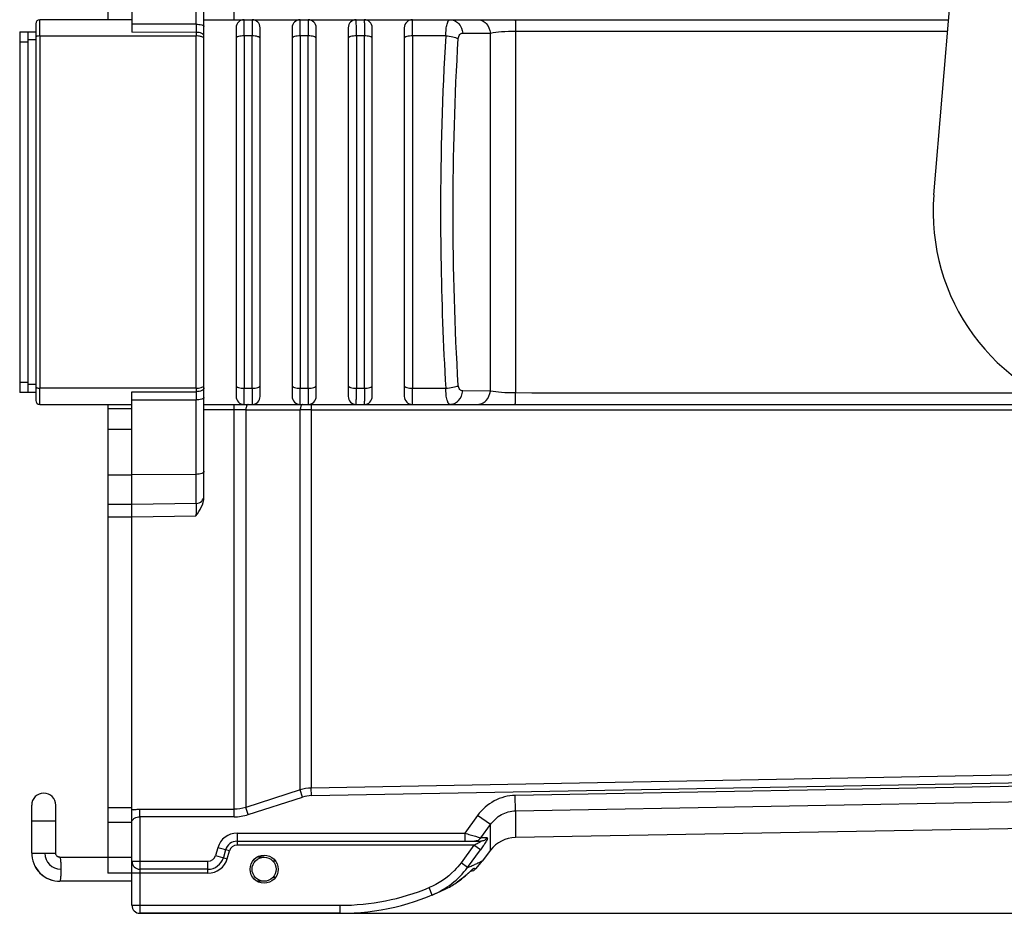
# Model space of a CAD drawing. Header units: millimetres. Extents: x 0 to 420, y 0 to 297.
# Tile 96 of 105: x 298 to 335, y 198 to 232. Entities that reach past the tile are written whole.
import ezdxf

# ---------------------------------------------------------------- set-up
doc = ezdxf.new("R2010")
doc.units = ezdxf.units.MM
doc.header["$LTSCALE"] = 23.1
doc.layers.get('0').update_dxf_attribs({"linetype": 'CONTINUOUS'})
doc.layers.add('DIM_PILOTEES', color=7, linetype='CONTINUOUS')
doc.styles.get("Standard").update_dxf_attribs({"font": 'txt', "width": 0.7})
doc.dimstyles.new('DIMSTYLE_1', dxfattribs={"dimtxt": 2.5, "dimasz": 3.5, "dimexe": 2, "dimexo": 0, "dimtad": 1, "dimlfac": 3.333333, "dimdsep": 46, "dimtxsty": 'Standard', "dimblk": '_FILLED', "dimblk1": '_FILLED', "dimblk2": '_FILLED', "dimcen": 0.09, "dimazin": 2, "dimtp": 0.5, "dimtm": 0.5, "dimtfac": 1, "dimtofl": 0, "dimtmove": 0, "dimatfit": 3, "dimldrblk": '_FILLED', "dimfxl": 0, "dimtolj": 1, "dimarcsym": 0})
doc.dimstyles.new('DIMSTYLE_5', dxfattribs={"dimtxt": 2.5, "dimasz": 3.5, "dimexe": 2, "dimexo": 0, "dimtad": 1, "dimlfac": 3.333333, "dimdsep": 46, "dimtxsty": 'Standard', "dimblk": '_FILLED', "dimblk1": '_FILLED', "dimblk2": '_FILLED', "dimcen": 0.09, "dimazin": 2, "dimtp": 0.3, "dimtm": 0.3, "dimtfac": 1, "dimtofl": 0, "dimtmove": 0, "dimatfit": 3, "dimldrblk": '_FILLED', "dimfxl": 0, "dimtolj": 1, "dimarcsym": 0})

# ---------------------------------------------------------------- blocks, each defined once
blk = doc.blocks.new('_FILLED')
at = {"color": 0, "linetype": 'ByBlock'}
blk.add_solid([(0, 0), (-1, 0.143), (-1, -0.143)], dxfattribs=at)
blk = doc.blocks.new('*D12')
at = {"layer": 'DIM_PILOTEES', "color": 2, "linetype": 'Continuous'}
for p, q in [((345.97, 279.813), (406.306, 279.813)), ((404.306, 279.813), (404.306, 238.938)), ((404.306, 198.063), (404.306, 238.938)), ((302.77, 198.063), (406.306, 198.063))]:
    blk.add_line(p, q, dxfattribs=at)
at = {"layer": 'DIM_PILOTEES', "color": 2, "linetype": 'Continuous', "xscale": 3.5, "yscale": 3.5, "zscale": 3.5}
for p, rotation in [((404.306, 279.813), 90), ((404.306, 198.063), 270)]:
    blk.add_blockref('_FILLED', p, dxfattribs=dict(at, rotation=rotation))
at = {"layer": 'DIM_PILOTEES', "color": 2, "linetype": 'Continuous', "insert": (401.181, 238.938), "char_height": 2.5, "width": 13.66071, "attachment_point": 2, "rotation": 90, "line_spacing_factor": 0.9}
blk.add_mtext('{\\ftxt;\\W0.0001;\\H0.0001;\\~}{\\ftxt;\\W3.6428571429;\\H2.5; }{\\ftxt;\\W0.0001;\\H0.0001;\\~}', dxfattribs=at)
blk = doc.blocks.new('*D14')
at = {"layer": 'DIM_PILOTEES', "color": 2, "linetype": 'Continuous'}
for p, q in [((340.27, 224.313), (401.306, 224.313)), ((399.306, 224.313), (399.306, 211.188)), ((399.306, 198.063), (399.306, 211.188)), ((302.77, 198.063), (401.306, 198.063))]:
    blk.add_line(p, q, dxfattribs=at)
at = {"layer": 'DIM_PILOTEES', "color": 2, "linetype": 'Continuous', "xscale": 3.5, "yscale": 3.5, "zscale": 3.5}
for p, rotation in [((399.306, 224.313), 90), ((399.306, 198.063), 270)]:
    blk.add_blockref('_FILLED', p, dxfattribs=dict(at, rotation=rotation))
at = {"layer": 'DIM_PILOTEES', "color": 2, "linetype": 'Continuous', "insert": (396.181, 211.188), "char_height": 2.5, "width": 10.71429, "attachment_point": 2, "rotation": 90, "line_spacing_factor": 0.9}
blk.add_mtext('{\\ftxt;\\W0.0001;\\H0.0001;\\~}{\\ftxt;\\W2.8571428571;\\H2.5; }{\\ftxt;\\W0.0001;\\H0.0001;\\~}', dxfattribs=at)

msp = doc.modelspace()

# ---------------------------------------------------------------- linework, layer by layer
at = {"color": 7, "linetype": 'Continuous'}
for p, q in [((332.497, 224.9609), (334.57, 249.8125)), ((302.47, 249.3372), (302.47, 231.0404)), ((301.57, 248.9047), (301.57, 231.5125)), ((306.2959, 231.5125), (306.2959, 246.9526)), ((304.8753, 231.3422), (304.8753, 235.2206)), ((305.17, 213.6273), (305.17, 234.9978)), ((302.47, 231.5125), (299.02, 231.5125)), ((305.17, 231.5125), (333.0435, 231.5125)), ((298.87, 231.3625), (298.87, 217.2625)), ((304.8753, 231.3422), (302.47, 231.3458)), ((304.8753, 231.3422), (304.8749, 231.0392)), ((306.37, 231.2125), (306.37, 217.4125)), ((307.27, 217.4125), (307.27, 231.2125)), ((308.47, 231.2125), (308.47, 217.4125)), ((309.37, 217.4125), (309.37, 231.2125)), ((310.57, 231.2125), (310.57, 217.4125)), ((311.47, 217.4125), (311.47, 231.2125)), ((312.67, 231.2125), (312.67, 217.4125)), ((298.27, 231.0625), (298.27, 217.5625)), ((298.27, 231.0625), (298.87, 231.0625)), ((298.57, 231.0625), (298.57, 217.5625)), ((299.0227, 230.9046), (304.8753, 230.9061)), ((299.0227, 230.9046), (299.0227, 217.7205)), ((304.8749, 231.0393), (302.47, 231.0403)), ((304.8749, 231.0392), (304.8753, 230.9061)), ((304.8753, 217.7189), (304.8753, 230.9062)), ((306.9753, 230.9067), (306.6753, 230.9066)), ((306.6753, 230.9066), (306.6753, 217.7185)), ((306.9753, 217.7184), (306.9753, 230.9067)), ((309.0753, 230.9073), (308.7753, 230.9072)), ((308.7753, 230.9072), (308.7753, 217.7179)), ((309.0753, 217.7178), (309.0753, 230.9073)), ((310.8753, 230.9078), (310.8753, 217.7173)), ((311.1753, 230.9078), (310.8753, 230.9077)), ((311.1753, 217.7173), (311.1753, 230.9078)), ((314.2218, 230.9087), (312.9753, 230.9083)), ((312.9753, 230.9083), (312.9753, 217.7168)), ((314.8596, 231.0083), (315.8948, 231.0138)), ((315.8948, 217.6113), (315.8948, 231.0138)), ((316.8322, 231.0861), (316.8322, 217.539)), ((298.27, 230.6819), (298.57, 230.6819)), ((298.87, 230.7585), (298.57, 230.7585)), ((298.27, 217.9432), (298.57, 217.9432)), ((298.57, 217.8666), (298.87, 217.8666)), ((298.87, 217.5625), (298.27, 217.5625)), ((304.8753, 217.719), (299.0227, 217.7205)), ((302.47, 217.5848), (304.8749, 217.5858)), ((302.47, 198.3625), (302.47, 217.5847)), ((304.8753, 217.719), (304.8749, 217.5859)), ((304.8749, 217.5859), (304.8753, 217.2829)), ((306.6753, 217.7185), (306.9753, 217.7184)), ((308.7753, 217.7179), (309.0753, 217.7178)), ((310.8753, 217.7174), (311.1753, 217.7173)), ((312.9753, 217.7168), (314.2218, 217.7164)), ((315.8948, 217.6113), (314.8596, 217.6168)), ((302.47, 217.2793), (304.8753, 217.2829)), ((304.8753, 213.4045), (304.8753, 217.2829)), ((299.02, 217.1125), (302.47, 217.1125)), ((301.57, 217.1125), (301.57, 199.5625)), ((301.57, 216.9625), (302.47, 216.9625)), ((305.17, 217.1125), (337.2869, 217.1125)), ((306.2959, 216.9069), (305.17, 216.9069)), ((306.2959, 201.6725), (306.2959, 217.1125)), ((306.7344, 216.9031), (306.7344, 202.0276)), ((308.7716, 202.6841), (308.7716, 216.9055)), ((309.184, 216.91), (309.184, 202.7516)), ((302.47, 216.1738), (301.57, 216.1738)), ((301.57, 214.4784), (302.47, 214.4784)), ((304.8753, 214.4944), (302.47, 214.4784)), ((302.47, 213.3625), (301.57, 213.3625)), ((304.8753, 213.4045), (302.47, 213.3625)), ((301.57, 212.8987), (302.47, 212.8987)), ((302.47, 212.8986), (304.87, 212.939)), ((338.7858, 203.2974), (309.1839, 202.7521)), ((309.1892, 202.4679), (309.1839, 202.7521)), ((309.1892, 202.4679), (338.791, 203.015)), ((350.02, 203.0812), (316.8217, 202.4751)), ((308.7717, 202.6836), (306.7342, 202.0281)), ((306.8221, 201.7554), (308.8593, 202.4127)), ((308.8594, 202.4124), (308.7717, 202.6836)), ((316.8322, 201.9008), (316.8217, 202.4753)), ((316.8322, 201.9008), (350.0305, 202.5083)), ((298.72, 200.3125), (298.72, 202.1125)), ((299.62, 200.3125), (299.62, 202.1125)), ((301.57, 202.0247), (302.47, 202.0247)), ((306.8221, 201.7554), (306.7342, 202.0281)), ((302.77, 201.8473), (302.77, 201.9573)), ((302.77, 201.9573), (306.2959, 201.9573)), ((302.77, 201.6725), (302.77, 201.8473)), ((302.77, 201.6725), (302.77, 198.0625)), ((306.2959, 201.6725), (302.77, 201.6725)), ((315.4156, 201.7277), (314.934, 201.0625)), ((315.8948, 201.3811), (315.4156, 201.7277)), ((316.8322, 201.9008), (316.8322, 200.8996)), ((299.62, 201.5125), (298.72, 201.5125)), ((302.47, 201.4569), (301.57, 201.4569)), ((315.5389, 200.889), (315.8948, 201.3811)), ((315.8948, 200.422), (315.8948, 201.3811)), ((351.3805, 201.5027), (316.8322, 200.8996)), ((306.4095, 201.0625), (314.934, 201.0625)), ((306.4095, 201.0625), (306.4095, 200.6125)), ((314.934, 201.0625), (314.934, 200.7625)), ((306.4095, 200.7625), (315.5355, 200.7625)), ((315.2774, 200.6125), (306.4095, 200.6125)), ((315.2774, 200.6125), (314.7931, 199.9565)), ((315.5169, 200.4358), (315.2774, 200.6125)), ((315.7751, 200.8867), (315.5389, 200.889)), ((298.72, 200.3125), (298.723, 200.2332)), ((298.72, 200.3125), (299.62, 200.3125)), ((305.6883, 200.5186), (305.6059, 200.2301)), ((305.6059, 200.2301), (306.0386, 200.1065)), ((306.121, 200.395), (305.6883, 200.5186)), ((305.9768, 200.4362), (305.8944, 200.1477)), ((306.0386, 200.1065), (306.121, 200.395)), ((315.033, 199.7799), (315.5169, 200.4358)), ((315.8948, 200.422), (315.5904, 200.0181)), ((299.77, 200.1625), (302.47, 200.1625)), ((302.47, 200.0125), (305.3175, 200.0125)), ((305.3175, 199.5625), (305.3175, 200.0125)), ((307.42, 200.1625), (307.1511, 200.1625)), ((307.8484, 200.0125), (307.7554, 200.0125)), ((315.033, 199.7799), (314.7934, 199.9569)), ((305.3175, 199.5625), (301.57, 199.5625)), ((305.3175, 199.7125), (302.77, 199.7125)), ((302.47, 199.2625), (299.77, 199.2625)), ((307.42, 199.2625), (307.151, 199.2625)), ((307.7554, 199.4125), (307.8485, 199.4125)), ((314.6641, 199.2366), (314.664, 199.2367)), ((313.7115, 198.7465), (313.5968, 199.0237)), ((302.47, 198.3625), (310.27, 198.3625)), ((310.27, 198.0625), (310.27, 198.3625)), ((310.27, 198.0625), (302.77, 198.0625)), ((310.3456, 198.0625), (310.51, 198.0625)), ((310.51, 198.0704), (310.51, 198.0625))]:
    msp.add_line(p, q, dxfattribs=at)
for points in [[(298.72, 200.3125), (298.7232, 200.231), (298.7367, 200.1261), (298.7608, 200.0229), (298.7951, 199.9226), (298.8395, 199.8261), (298.8934, 199.7346), (298.9563, 199.6489), (299.0276, 199.57), (299.1066, 199.4987), (299.1924, 199.4357), (299.2841, 199.3818), (299.3808, 199.3374), (299.4815, 199.303), (299.585, 199.279), (299.6903, 199.2656), (299.77, 199.2625)], [(298.723, 200.2332), (298.7363, 200.1283), (298.7602, 200.025), (298.7943, 199.9246), (298.8385, 199.8281), (298.8922, 199.7365), (298.9549, 199.6507), (299.0261, 199.5716), (299.1048, 199.5001), (299.1905, 199.437), (299.2821, 199.3828), (299.3787, 199.3382), (299.4793, 199.3036), (299.5828, 199.2794), (299.6881, 199.2658), (299.77, 199.2625)], [(299.77, 200.1625), (299.7472, 200.1643), (299.7232, 200.17), (299.7007, 200.1795), (299.6803, 200.1924), (299.6623, 200.2082), (299.6472, 200.2264), (299.6353, 200.2466), (299.6267, 200.2683), (299.6216, 200.2909), (299.62, 200.3125)], [(299.746, 200.1646), (299.7449, 200.1647), (299.7211, 200.1708), (299.6987, 200.1806), (299.6785, 200.1937), (299.6608, 200.2098), (299.646, 200.2283), (299.6343, 200.2487), (299.6261, 200.2705), (299.6213, 200.2931), (299.62, 200.3125)], [(315.3418, 199.7285), (315.5448, 199.959), (315.5904, 200.0181)], [(314.6641, 199.2366), (314.6878, 199.2535), (314.7284, 199.2832), (314.7678, 199.3129), (314.806, 199.3424), (314.8428, 199.3717), (314.8784, 199.4007), (314.9125, 199.4293), (314.9453, 199.4572), (314.9766, 199.4843), (315.0064, 199.5107), (315.0347, 199.5361), (315.0613, 199.5603), (315.0863, 199.5833), (315.1097, 199.6049), (315.151, 199.6434)], [(315.1424, 199.6354), (315.159, 199.6358), (315.2149, 199.6481), (315.2674, 199.6708)], [(315.151, 199.6434), (315.1687, 199.6599), (315.1841, 199.6741), (315.1971, 199.6859), (315.2072, 199.6949), (315.2131, 199.6999)], [(315.2674, 199.6708), (315.3146, 199.7029), (315.3373, 199.7239)]]:
    msp.add_lwpolyline(points, dxfattribs=at)
for radius in [0.525, 0.45]:
    msp.add_circle((307.42, 199.7125), radius, dxfattribs=at)
for centre, radius, start, end in [((299.02, 231.3625), 0.15, 90.00123, 179.99417), ((306.67, 231.2125), 0.3, 89.99999, 179.9957), ((306.97, 231.2125), 0.3, 0.00405, 90), ((308.77, 231.2125), 0.3, 89.99999, 179.9957), ((309.07, 231.2125), 0.3, 0.00405, 90), ((310.87, 231.2125), 0.3, 89.99999, 179.9957), ((311.17, 231.2125), 0.3, 0.00405, 90), ((312.97, 231.2125), 0.3, 89.99999, 179.9957), ((420.5861, 224.4506), 106.559, 176.525464, 180.074223), ((340.27, 224.3125), 7.8, 175.2317, 257.0479), ((299.02, 217.2626), 0.15, 180.00577, 269.99836), ((306.67, 217.4126), 0.3, 180.00405, 269.99998), ((306.97, 217.4126), 0.3, 269.99997, 359.99571), ((308.77, 217.4126), 0.3, 180.00405, 269.99998), ((309.07, 217.4126), 0.3, 269.99997, 359.99571), ((310.87, 217.4126), 0.3, 180.00406, 269.99998), ((311.17, 217.4126), 0.3, 269.99997, 359.99571), ((312.97, 217.4126), 0.3, 180.00405, 269.99998), ((306.2973, 191.9255), 24.9814, 88.99751, 90.00341), ((309.2063, 195.7516), 21.1583, 90.06054, 91.17731), ((304.87, 213.7045), 0.3, 271, 360), ((309.2118, 201.2878), 1.4641, 91.08968, 107.49895), ((299.17, 202.1125), 0.45, 0, 180), ((309.2108, 201.3252), 1.143, 91.08481, 107.91336), ((302.722, 200.5783), 1.3761, 98.54503, 100.54901), ((306.2937, 203.3986), 1.7262, 270.07146, 287.82592), ((306.4095, 200.3125), 0.75, 90, 164.0546), ((306.4095, 200.3125), 0.45, 90, 164.0546), ((306.4095, 200.3125), 0.3, 90, 164.0546), ((316.8531, 199.6998), 1.2, 91, 143), ((299.8109, 200.3126), 0.6, 180.00093, 269.99907), ((305.3175, 200.3125), 0.3, 270, 344.0546), ((302.77, 200.0125), 0.3, 180, 270), ((305.3175, 200.3125), 0.6, 270, 344.0546), ((305.3175, 200.3125), 0.75, 270, 344.0546), ((313.223, 204.7833), 5.3206, 289.88803, 291.45298), ((313.1866, 204.8763), 5.4206, 291.45153, 292.28623), ((313.178, 204.8975), 5.4435, 292.28562, 292.74241), ((312.5215, 201.63), 3.1193, 292.42595, 323.62456), ((310.6599, 204.3522), 6.506, 312.38379, 312.97205), ((308.9004, 206.2446), 9.0899, 312.95645, 313.10931), ((312.8864, 201.7533), 3.0811, 296.24099, 305.23623), ((310.27, 207.0625), 8.7, 270, 292.4793), ((310.27, 207.0625), 9, 270, 296.23608), ((302.77, 198.3625), 0.3, 180, 270)]:
    msp.add_arc(centre, radius, start, end, dxfattribs=at)
for points, knots in [([(299.0227, 230.9046), (299.0226, 230.9866), (299.0224, 231.1035), (299.022, 231.2503), (299.0217, 231.3392), (299.0212, 231.4103), (299.0213, 231.4586), (299.0204, 231.4862), (299.0212, 231.5008), (299.0192, 231.5067), (299.0209, 231.5125), (299.02, 231.5125)], [0, 0, 0, 0, 0.4043788, 0.5770934, 0.7243416, 0.8426844, 0.9293914, 0.9601206, 0.9822001, 0.9955263, 1, 1, 1, 1]), ([(306.6753, 230.9066), (306.6751, 230.9883), (306.6748, 231.1049), (306.6739, 231.2512), (306.6734, 231.3398), (306.6725, 231.4107), (306.6722, 231.4588), (306.6711, 231.4863), (306.6715, 231.5008), (306.6697, 231.5068), (306.6709, 231.5125), (306.67, 231.5125)], [0, 0, 0, 0, 0.4044491, 0.5771412, 0.7243517, 0.8426559, 0.9293358, 0.9600596, 0.9821415, 0.9954811, 1, 1, 1, 1]), ([(306.97, 231.5125), (306.9709, 231.5125), (306.9697, 231.5068), (306.9715, 231.5008), (306.9711, 231.4863), (306.9722, 231.4588), (306.9725, 231.4107), (306.9734, 231.3398), (306.9739, 231.2512), (306.9748, 231.105), (306.9751, 230.9884), (306.9753, 230.9067)], [0, 0, 0, 0, 0.0045189, 0.0178582, 0.0399397, 0.070663, 0.1573416, 0.2756443, 0.4228537, 0.5955457, 1, 1, 1, 1]), ([(308.7753, 230.9072), (308.7751, 230.9888), (308.7748, 231.1053), (308.7739, 231.2515), (308.7734, 231.34), (308.7725, 231.4108), (308.7722, 231.4589), (308.7711, 231.4863), (308.7715, 231.5008), (308.7697, 231.5068), (308.7709, 231.5125), (308.77, 231.5125)], [0, 0, 0, 0, 0.4044867, 0.5771784, 0.7243817, 0.8426757, 0.9293457, 0.9600656, 0.9821444, 0.9954819, 1, 1, 1, 1]), ([(309.07, 231.5125), (309.0709, 231.5125), (309.0697, 231.5068), (309.0715, 231.5008), (309.0711, 231.4863), (309.0722, 231.4589), (309.0725, 231.4108), (309.0734, 231.34), (309.0739, 231.2515), (309.0748, 231.1054), (309.0751, 230.9889), (309.0753, 230.9073)], [0, 0, 0, 0, 0.0045179, 0.017855, 0.0399333, 0.0706526, 0.1573211, 0.2756136, 0.422816, 0.5955077, 1, 1, 1, 1]), ([(310.8753, 230.9077), (310.8751, 230.9893), (310.8748, 231.1057), (310.8739, 231.2517), (310.8734, 231.3402), (310.8725, 231.4109), (310.8722, 231.4589), (310.8711, 231.4863), (310.8715, 231.5008), (310.8697, 231.5068), (310.8709, 231.5125), (310.87, 231.5125)], [0, 0, 0, 0, 0.4045275, 0.5772197, 0.7244162, 0.8426999, 0.9293591, 0.9600743, 0.9821492, 0.9954838, 1, 1, 1, 1]), ([(311.17, 231.5125), (311.1709, 231.5125), (311.1697, 231.5068), (311.1715, 231.5008), (311.1711, 231.4864), (311.1722, 231.4589), (311.1725, 231.4109), (311.1734, 231.3402), (311.1739, 231.2518), (311.1748, 231.1058), (311.1751, 230.9894), (311.1753, 230.9078)], [0, 0, 0, 0, 0.0045159, 0.0178499, 0.0399242, 0.0706387, 0.1572963, 0.2755785, 0.4227741, 0.5954664, 1, 1, 1, 1]), ([(312.9753, 230.9083), (312.9751, 230.9898), (312.9748, 231.1061), (312.9739, 231.252), (312.9734, 231.3403), (312.9725, 231.411), (312.9722, 231.459), (312.9711, 231.4864), (312.9715, 231.5008), (312.9697, 231.5068), (312.9709, 231.5125), (312.97, 231.5125)], [0, 0, 0, 0, 0.4045716, 0.5772652, 0.7244552, 0.8427283, 0.9293759, 0.9600859, 0.9821561, 0.9954867, 1, 1, 1, 1]), ([(314.2218, 230.9087), (314.2235, 230.9912), (314.2315, 231.1391), (314.257, 231.3102), (314.2908, 231.4154), (314.3183, 231.476), (314.356, 231.5125), (314.3804, 231.5125)], [0, 0, 0, 0, 0.3814352, 0.6837494, 0.7983062, 0.8872703, 1, 1, 1, 1]), ([(314.3804, 231.5126), (314.4358, 231.5126), (314.5548, 231.4864), (314.7609, 231.335), (314.8425, 231.1394), (314.8596, 231.0082)], [0, 0, 0, 0, 0.2215352, 0.470791, 1, 1, 1, 1]), ([(315.4156, 231.5125), (315.4707, 231.5125), (315.589, 231.4868), (315.7944, 231.3374), (315.8767, 231.1439), (315.8948, 231.0138)], [0, 0, 0, 0, 0.2219391, 0.4711687, 1, 1, 1, 1]), ([(316.8217, 231.5125), (316.8242, 231.5125), (316.8221, 231.497), (316.8268, 231.4798), (316.8264, 231.4388), (316.8287, 231.388), (316.8297, 231.3229), (316.8313, 231.2213), (316.8319, 231.1411), (316.8322, 231.0861)], [0, 0, 0, 0, 0.0174686, 0.0701969, 0.1597482, 0.2835526, 0.437257, 0.6133965, 1, 1, 1, 1]), ([(304.8753, 231.3422), (304.9453, 231.3419), (305.041, 231.332), (305.1401, 231.3021), (305.17, 231.2727), (305.17, 231.2606)], [0, 0, 0, 0, 0.6622881, 0.8858269, 1, 1, 1, 1]), ([(299.0227, 230.9046), (298.9868, 230.9048), (298.9373, 230.8998), (298.886, 230.8808), (298.8703, 230.8642), (298.8701, 230.8568)], [0, 0, 0, 0, 0.6450824, 0.8663846, 1, 1, 1, 1]), ([(305.17, 230.897), (305.17, 230.9409), (305.0911, 231.0029), (304.984, 231.0314), (304.9114, 231.0389), (304.8749, 231.0392)], [0, 0, 0, 0, 0.3806858, 0.6834645, 1, 1, 1, 1]), ([(305.0871, 230.8758), (305.0724, 230.8809), (305.0033, 230.8996), (304.9312, 230.9058), (304.8753, 230.9062)], [0, 0, 0, 0, 0.2174553, 1, 1, 1, 1]), ([(305.17, 230.8083), (305.17, 230.8147), (305.1567, 230.8514), (305.116, 230.866), (305.0871, 230.8758)], [0, 0, 0, 0, 0.1736942, 1, 1, 1, 1]), ([(306.67, 230.9066), (306.5987, 230.9066), (306.5012, 230.8958), (306.399, 230.8575), (306.37, 230.8233), (306.37, 230.8086)], [0, 0, 0, 0, 0.6477832, 0.8669892, 1, 1, 1, 1]), ([(307.27, 230.8087), (307.27, 230.8231), (307.2419, 230.8569), (307.1414, 230.8953), (307.0455, 230.9063), (306.9753, 230.9067)], [0, 0, 0, 0, 0.1332281, 0.3517396, 1, 1, 1, 1]), ([(308.77, 230.9072), (308.6987, 230.9072), (308.6012, 230.8964), (308.4989, 230.8579), (308.47, 230.8237), (308.47, 230.809)], [0, 0, 0, 0, 0.647619, 0.8668426, 1, 1, 1, 1]), ([(309.37, 230.809), (309.37, 230.8235), (309.342, 230.8573), (309.2414, 230.8959), (309.1455, 230.9069), (309.0753, 230.9073)], [0, 0, 0, 0, 0.1333755, 0.3519054, 1, 1, 1, 1]), ([(310.87, 230.9078), (310.7987, 230.9078), (310.7012, 230.8969), (310.5989, 230.8584), (310.57, 230.824), (310.57, 230.8094)], [0, 0, 0, 0, 0.6474542, 0.8666955, 1, 1, 1, 1]), ([(311.47, 230.8094), (311.47, 230.8239), (311.442, 230.8578), (311.3414, 230.8964), (311.2456, 230.9074), (311.1753, 230.9078)], [0, 0, 0, 0, 0.1335235, 0.352072, 1, 1, 1, 1]), ([(312.9753, 230.9083), (312.9028, 230.9087), (312.8037, 230.898), (312.6996, 230.8594), (312.67, 230.8246), (312.67, 230.8097)], [0, 0, 0, 0, 0.6471133, 0.8668357, 1, 1, 1, 1]), ([(314.2218, 230.9087), (314.3099, 230.9032), (314.4696, 230.8819), (314.6255, 230.8355), (314.6906, 230.8032)], [0, 0, 0, 0, 0.5484005, 1, 1, 1, 1]), ([(314.6906, 217.8218), (314.5567, 219.9818), (314.4357, 224.3121), (314.5566, 228.6424), (314.6906, 230.8032)], [0, 0, 0, 0, 0.4999053, 1, 1, 1, 1]), ([(314.6906, 230.8032), (314.6939, 230.8582), (314.7207, 230.961), (314.8189, 231.008), (314.8596, 231.0082)], [0, 0, 0, 0, 0.5748009, 1, 1, 1, 1]), ([(315.8948, 231.0138), (316.0297, 231.0401), (316.3424, 231.074), (316.656, 231.0856), (316.8322, 231.0861)], [0, 0, 0, 0, 0.4382972, 1, 1, 1, 1]), ([(314.0271, 224.3125), (314.0271, 223.7527), (314.0434, 221.5529), (314.1224, 219.3534), (314.2229, 217.7165)], [0, 0, 0, 0, 0.2545098, 1, 1, 1, 1]), ([(298.87, 217.7692), (298.87, 217.7622), (298.8865, 217.7465), (298.9176, 217.73), (298.9673, 217.7234), (299.0032, 217.7204), (299.0227, 217.7205)], [0, 0, 0, 0, 0.1243082, 0.3502589, 0.6521352, 1, 1, 1, 1]), ([(299.02, 217.1125), (299.0209, 217.1126), (299.0192, 217.1183), (299.0212, 217.1243), (299.0204, 217.1389), (299.0213, 217.1665), (299.0212, 217.2148), (299.0217, 217.2859), (299.022, 217.3748), (299.0224, 217.5216), (299.0226, 217.6385), (299.0227, 217.7205)], [0, 0, 0, 0, 0.0044763, 0.0178047, 0.0398861, 0.0706168, 0.1573258, 0.2756691, 0.4229164, 0.5956288, 1, 1, 1, 1]), ([(305.17, 217.7281), (305.17, 217.6842), (305.0911, 217.6222), (304.984, 217.5937), (304.9114, 217.5862), (304.8749, 217.5859)], [0, 0, 0, 0, 0.3806858, 0.6834645, 1, 1, 1, 1]), ([(304.8753, 217.7189), (304.9379, 217.7193), (305.0253, 217.7275), (305.1214, 217.7603), (305.1555, 217.7838), (305.164, 217.7973)], [0, 0, 0, 0, 0.6142264, 0.8438432, 1, 1, 1, 1]), ([(306.37, 217.8165), (306.37, 217.8018), (306.3989, 217.7677), (306.5012, 217.7293), (306.5987, 217.7185), (306.67, 217.7185)], [0, 0, 0, 0, 0.1329253, 0.3519389, 1, 1, 1, 1]), ([(306.67, 217.1125), (306.6709, 217.1126), (306.6697, 217.1183), (306.6715, 217.1243), (306.6711, 217.1388), (306.6722, 217.1663), (306.6725, 217.2144), (306.6734, 217.2853), (306.6739, 217.3739), (306.6748, 217.5202), (306.6751, 217.6368), (306.6753, 217.7185)], [0, 0, 0, 0, 0.0045207, 0.0178617, 0.0399449, 0.0706698, 0.157351, 0.2756555, 0.4228654, 0.595556, 1, 1, 1, 1]), ([(306.9753, 217.7184), (306.9751, 217.6367), (306.9748, 217.5201), (306.9739, 217.3739), (306.9734, 217.2853), (306.9725, 217.2144), (306.9722, 217.1663), (306.9711, 217.1388), (306.9715, 217.1243), (306.9697, 217.1183), (306.9709, 217.1126), (306.97, 217.1125)], [0, 0, 0, 0, 0.4044493, 0.5771398, 0.7243487, 0.8426517, 0.9293315, 0.9600559, 0.9821386, 0.9954794, 1, 1, 1, 1]), ([(306.9753, 217.7184), (307.0455, 217.7188), (307.1414, 217.7298), (307.2419, 217.7682), (307.27, 217.802), (307.27, 217.8164)], [0, 0, 0, 0, 0.6479946, 0.8666891, 1, 1, 1, 1]), ([(308.47, 217.8161), (308.47, 217.8015), (308.4989, 217.7672), (308.6012, 217.7287), (308.6987, 217.7179), (308.77, 217.7179)], [0, 0, 0, 0, 0.1330718, 0.3521031, 1, 1, 1, 1]), ([(308.77, 217.1125), (308.7709, 217.1126), (308.7697, 217.1183), (308.7715, 217.1243), (308.7711, 217.1388), (308.7722, 217.1662), (308.7725, 217.2143), (308.7734, 217.2851), (308.7739, 217.3736), (308.7748, 217.5198), (308.7751, 217.6363), (308.7753, 217.7179)], [0, 0, 0, 0, 0.0045196, 0.0178584, 0.0399383, 0.0706591, 0.1573302, 0.2756245, 0.4228273, 0.5955178, 1, 1, 1, 1]), ([(309.0753, 217.7178), (309.0751, 217.6362), (309.0748, 217.5197), (309.0739, 217.3736), (309.0734, 217.2851), (309.0725, 217.2143), (309.0722, 217.1662), (309.0711, 217.1388), (309.0715, 217.1243), (309.0697, 217.1183), (309.0709, 217.1126), (309.07, 217.1125)], [0, 0, 0, 0, 0.404488, 0.5771784, 0.7243803, 0.8426731, 0.9293427, 0.9600629, 0.9821422, 0.9954806, 1, 1, 1, 1]), ([(309.0753, 217.7178), (309.1455, 217.7182), (309.2414, 217.7292), (309.3419, 217.7677), (309.37, 217.8016), (309.37, 217.8161)], [0, 0, 0, 0, 0.6478288, 0.8665416, 1, 1, 1, 1]), ([(310.57, 217.8157), (310.57, 217.8011), (310.5989, 217.7668), (310.7011, 217.7282), (310.7987, 217.7173), (310.87, 217.7173)], [0, 0, 0, 0, 0.1332189, 0.352268, 1, 1, 1, 1]), ([(310.87, 217.1125), (310.8709, 217.1126), (310.8697, 217.1183), (310.8715, 217.1243), (310.8711, 217.1387), (310.8722, 217.1662), (310.8725, 217.2142), (310.8734, 217.2849), (310.8739, 217.3734), (310.8748, 217.5194), (310.8751, 217.6358), (310.8753, 217.7174)], [0, 0, 0, 0, 0.0045175, 0.0178531, 0.039929, 0.070645, 0.1573052, 0.2755891, 0.4227852, 0.5954763, 1, 1, 1, 1]), ([(311.1753, 217.7173), (311.1751, 217.6357), (311.1748, 217.5193), (311.1739, 217.3733), (311.1734, 217.2849), (311.1725, 217.2142), (311.1722, 217.1662), (311.1711, 217.1387), (311.1715, 217.1243), (311.1697, 217.1183), (311.1709, 217.1126), (311.17, 217.1125)], [0, 0, 0, 0, 0.4045299, 0.5772212, 0.7244163, 0.8426988, 0.9293573, 0.9600726, 0.9821478, 0.9954829, 1, 1, 1, 1]), ([(311.1753, 217.7173), (311.2455, 217.7177), (311.3414, 217.7287), (311.4419, 217.7673), (311.47, 217.8012), (311.47, 217.8157)], [0, 0, 0, 0, 0.6476622, 0.8663936, 1, 1, 1, 1]), ([(312.67, 217.8154), (312.67, 217.8005), (312.6996, 217.7657), (312.8036, 217.7271), (312.9028, 217.7164), (312.9753, 217.7168)], [0, 0, 0, 0, 0.1330748, 0.3525997, 1, 1, 1, 1]), ([(312.97, 217.1125), (312.9709, 217.1126), (312.9697, 217.1183), (312.9715, 217.1243), (312.9711, 217.1387), (312.9722, 217.1661), (312.9725, 217.2141), (312.9734, 217.2848), (312.9739, 217.3731), (312.9748, 217.519), (312.9751, 217.6353), (312.9753, 217.7168)], [0, 0, 0, 0, 0.0045143, 0.0178458, 0.0399167, 0.0706272, 0.1572756, 0.2755489, 0.4227386, 0.5954314, 1, 1, 1, 1]), ([(314.2218, 217.7164), (314.3123, 217.722), (314.4721, 217.7436), (314.6277, 217.7907), (314.6906, 217.8219)], [0, 0, 0, 0, 0.5635678, 1, 1, 1, 1]), ([(314.3804, 217.1125), (314.356, 217.1125), (314.3183, 217.1491), (314.2908, 217.2097), (314.257, 217.3149), (314.2316, 217.486), (314.2234, 217.6339), (314.2218, 217.7164)], [0, 0, 0, 0, 0.1127221, 0.2016882, 0.3162536, 0.6185853, 1, 1, 1, 1]), ([(314.3804, 217.1125), (314.4358, 217.1125), (314.5548, 217.1387), (314.7609, 217.2901), (314.8425, 217.4857), (314.8596, 217.6169)], [0, 0, 0, 0, 0.2215352, 0.470791, 1, 1, 1, 1]), ([(314.8596, 217.6169), (314.8171, 217.6171), (314.7192, 217.6668), (314.6939, 217.7687), (314.6906, 217.8218)], [0, 0, 0, 0, 0.4435605, 1, 1, 1, 1]), ([(315.4156, 217.1125), (315.4707, 217.1125), (315.589, 217.1383), (315.7944, 217.2877), (315.8767, 217.4812), (315.8948, 217.6113)], [0, 0, 0, 0, 0.2219391, 0.4711687, 1, 1, 1, 1]), ([(316.8322, 217.539), (316.656, 217.5395), (316.3424, 217.5511), (316.0297, 217.585), (315.8948, 217.6113)], [0, 0, 0, 0, 0.5617028, 1, 1, 1, 1]), ([(316.8217, 217.1125), (316.8242, 217.1125), (316.8221, 217.1282), (316.8268, 217.1452), (316.8264, 217.1863), (316.8287, 217.2371), (316.8297, 217.3021), (316.8313, 217.4038), (316.8319, 217.484), (316.8322, 217.539)], [0, 0, 0, 0, 0.0174164, 0.0701034, 0.1596302, 0.2834293, 0.4371469, 0.6133149, 1, 1, 1, 1]), ([(305.17, 217.3645), (305.17, 217.3524), (305.1401, 217.323), (305.041, 217.2931), (304.9453, 217.2832), (304.8753, 217.2829)], [0, 0, 0, 0, 0.1141731, 0.3377119, 1, 1, 1, 1]), ([(306.7675, 217.0539), (306.7632, 217.0435), (306.7467, 216.9945), (306.7383, 216.9432), (306.7344, 216.903)], [0, 0, 0, 0, 0.2179529, 1, 1, 1, 1]), ([(306.8214, 217.1125), (306.8166, 217.1124), (306.7897, 217.103), (306.7761, 217.0748), (306.7675, 217.0539)], [0, 0, 0, 0, 0.174957, 1, 1, 1, 1]), ([(308.8056, 217.0566), (308.8014, 217.0466), (308.7841, 216.9977), (308.7758, 216.946), (308.7717, 216.9053)], [0, 0, 0, 0, 0.2103755, 1, 1, 1, 1]), ([(308.8593, 217.1131), (308.8544, 217.1131), (308.8277, 217.1047), (308.8143, 217.0768), (308.8056, 217.0566)], [0, 0, 0, 0, 0.1826187, 1, 1, 1, 1]), ([(309.1892, 217.112), (309.188, 217.1122), (309.1889, 217.1044), (309.1868, 217.0968), (309.1868, 217.0779), (309.1853, 217.0434), (309.1847, 216.986), (309.1841, 216.9373), (309.1839, 216.9101)], [0, 0, 0, 0, 0.017856, 0.0704022, 0.156693, 0.2748817, 0.595413, 1, 1, 1, 1]), ([(305.17, 214.6084), (305.17, 214.5693), (305.0858, 214.5232), (304.9857, 214.5009), (304.9131, 214.4946), (304.8753, 214.4944)], [0, 0, 0, 0, 0.3561241, 0.6555643, 1, 1, 1, 1]), ([(304.87, 212.939), (304.9411, 213.045), (305.0821, 213.2529), (305.17, 213.5022), (305.17, 213.6273)], [0, 0, 0, 0, 0.504903, 1, 1, 1, 1]), ([(304.8753, 213.4045), (304.8746, 213.4045), (304.8758, 213.4002), (304.8743, 213.3957), (304.8748, 213.3848), (304.874, 213.3643), (304.8738, 213.3282), (304.873, 213.2748), (304.8723, 213.2074), (304.8712, 213.0939), (304.8705, 213.003), (304.87, 212.939)], [0, 0, 0, 0, 0.004412, 0.0174664, 0.039018, 0.0689127, 0.1531106, 0.268817, 0.4144464, 0.5870481, 1, 1, 1, 1]), ([(316.8217, 202.4751), (316.5492, 202.4701), (315.9986, 202.3256), (315.5754, 201.9487), (315.4156, 201.7277)], [0, 0, 0, 0, 0.4998117, 1, 1, 1, 1]), ([(302.5175, 201.9391), (302.5375, 201.9421), (302.6213, 201.953), (302.7059, 201.9573), (302.77, 201.9573)], [0, 0, 0, 0, 0.2400504, 1, 1, 1, 1]), ([(302.525, 201.5901), (302.5393, 201.603), (302.6116, 201.6527), (302.702, 201.6725), (302.77, 201.6725)], [0, 0, 0, 0, 0.2202247, 1, 1, 1, 1]), ([(315.8948, 201.3811), (316.0003, 201.533), (316.2787, 201.7943), (316.6496, 201.8973), (316.8322, 201.9008)], [0, 0, 0, 0, 0.5032494, 1, 1, 1, 1]), ([(302.4771, 201.5219), (302.4793, 201.528), (302.4907, 201.5536), (302.5091, 201.5757), (302.525, 201.5901)], [0, 0, 0, 0, 0.2323808, 1, 1, 1, 1]), ([(314.934, 201.0625), (315.0029, 201.0437), (315.2041, 200.9845), (315.4056, 200.926), (315.5389, 200.889)], [0, 0, 0, 0, 0.3406244, 1, 1, 1, 1]), ([(315.4809, 200.7127), (315.4664, 200.7046), (315.3996, 200.6691), (315.3312, 200.6369), (315.2774, 200.6125)], [0, 0, 0, 0, 0.2194921, 1, 1, 1, 1]), ([(315.5389, 200.889), (315.5113, 200.8492), (315.4381, 200.7848), (315.3439, 200.7625), (315.2994, 200.7625)], [0, 0, 0, 0, 0.520855, 1, 1, 1, 1]), ([(315.5355, 200.7625), (315.5385, 200.7625), (315.5487, 200.759), (315.5307, 200.7434), (315.5128, 200.7313), (315.4923, 200.7192), (315.4809, 200.7127)], [0, 0, 0, 0, 0.103731, 0.2457532, 0.5545646, 1, 1, 1, 1]), ([(315.7751, 200.8867), (315.7887, 200.8866), (315.7743, 200.8329), (315.7535, 200.7962), (315.7188, 200.7321), (315.6766, 200.6653), (315.6094, 200.5635), (315.5549, 200.4873), (315.517, 200.4358)], [0, 0, 0, 0, 0.0774802, 0.177183, 0.309571, 0.4652843, 0.6362267, 1, 1, 1, 1]), ([(315.7751, 200.8867), (315.7473, 200.8478), (315.674, 200.7845), (315.5802, 200.7625), (315.5355, 200.7625)], [0, 0, 0, 0, 0.5165214, 1, 1, 1, 1]), ([(299.77, 200.1625), (299.7735, 200.1625), (299.7808, 200.1498), (299.7863, 200.1269), (299.7936, 200.0846), (299.7995, 200.028), (299.8047, 199.9576), (299.8095, 199.8511), (299.8109, 199.7683), (299.8109, 199.7125)], [0, 0, 0, 0, 0.0228275, 0.0772983, 0.1691075, 0.297168, 0.4551652, 0.6328353, 1, 1, 1, 1]), ([(314.7931, 199.9565), (314.7171, 199.8537), (314.3863, 199.4656), (313.9489, 199.1695), (313.5965, 199.0236)], [0, 0, 0, 0, 0.2510116, 1, 1, 1, 1]), ([(315.5904, 200.018), (315.5916, 200.0195), (315.5777, 200.0106), (315.5692, 200.0085), (315.5402, 199.9931), (315.49, 199.9697), (315.4014, 199.9281), (315.3259, 199.8955), (315.2824, 199.8773)], [0, 0, 0, 0, 0.0167695, 0.0671078, 0.1506522, 0.2656758, 0.5820444, 1, 1, 1, 1]), ([(299.8109, 199.7125), (299.8109, 199.6568), (299.8095, 199.574), (299.8046, 199.4674), (299.7995, 199.397), (299.7936, 199.3404), (299.7862, 199.2982), (299.7808, 199.2753), (299.7735, 199.2625), (299.77, 199.2625)], [0, 0, 0, 0, 0.3672322, 0.5449277, 0.7029356, 0.8309884, 0.922772, 0.977205, 1, 1, 1, 1]), ([(315.0455, 199.5466), (315.017, 199.5206), (314.8948, 199.4115), (314.7664, 199.309), (314.664, 199.2367)], [0, 0, 0, 0, 0.2354112, 1, 1, 1, 1]), ([(315.2784, 199.7539), (315.2726, 199.7556), (315.2541, 199.7367), (315.2217, 199.713), (315.1719, 199.6638), (315.1338, 199.6286), (315.1123, 199.6085)], [0, 0, 0, 0, 0.0828616, 0.287396, 0.6013973, 1, 1, 1, 1]), ([(315.3398, 199.7266), (315.3387, 199.7254), (315.3313, 199.7287), (315.319, 199.7273), (315.2976, 199.7355), (315.2846, 199.7464), (315.2784, 199.7539)], [0, 0, 0, 0, 0.0703553, 0.271986, 0.5807671, 1, 1, 1, 1])]:
    msp.add_open_spline(points, degree=3, knots=knots, dxfattribs=at)
for points in [[(316.8322, 231.0861), (322.2242, 231.0868), (327.6162, 231.0887), (333.0082, 231.0884)], [(305.164, 217.7973), (305.1676, 217.8031), (305.17, 217.81), (305.17, 217.8168)], [(336.4228, 217.5368), (329.8926, 217.5368), (323.3624, 217.5381), (316.8322, 217.539)], [(306.7342, 216.9032), (307.4134, 216.9044), (308.0926, 216.904), (308.7717, 216.9053)], [(309.1839, 216.9101), (318.7335, 216.9111), (328.283, 216.9109), (337.8325, 216.9119)], [(306.7344, 202.0276), (306.5937, 201.9814), (306.4439, 201.9573), (306.2959, 201.9573)], [(315.2129, 199.6984), (315.2371, 199.7136), (315.2595, 199.7324), (315.2784, 199.7539)]]:
    msp.add_open_spline(points, degree=3, dxfattribs=at)

# ---------------------------------------------------------------- dimensions: what is measured, and where the dimension line sits
at = {"layer": 'DIM_PILOTEES', "color": 2, "linetype": 'Continuous'}
for base, p1, text, dimstyle, picture, middle in [((404.306, 198.0625), (345.97, 279.8125), '{\\ftxt;\\W0.0001;\\H0.0001;\\~}{\\ftxt;\\W3.6428571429;\\H2.5; }{\\ftxt;\\W0.0001;\\H0.0001;\\~}', 'DIMSTYLE_1', '*D12', (404.306, 238.5804)), ((399.306, 198.0625), (340.27, 224.3125), '{\\ftxt;\\W0.0001;\\H0.0001;\\~}{\\ftxt;\\W2.8571428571;\\H2.5; }{\\ftxt;\\W0.0001;\\H0.0001;\\~}', 'DIMSTYLE_5', '*D14', (399.306, 210.8304))]:
    dim = msp.add_linear_dim(base=base, p1=p1, p2=(302.77, 198.0625), angle=270, text=text, dimstyle=dimstyle, dxfattribs=at)
    dim.commit()
    dim.dimension.update_dxf_attribs({"geometry": picture, "text_midpoint": middle, "dimtype": 160})

doc.saveas('drawing.dxf')
